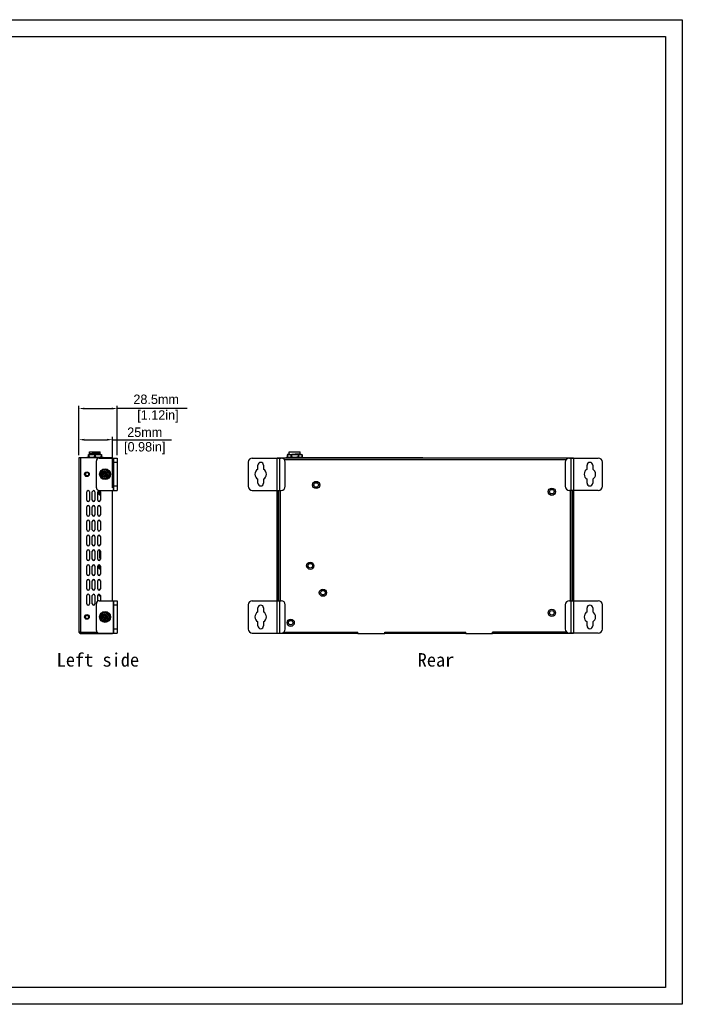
# Model space of a CAD drawing. Header units: millimetres. Extents: x 2497 to 3553, y 296 to 1027.
# Tile 5 of 5: x 3060 to 3553, y 296 to 1027. Entities that reach past the tile are written whole.
import ezdxf

# ---------------------------------------------------------------- set-up
doc = ezdxf.new("R2010")
doc.units = ezdxf.units.MM
for name, color, linetype in [('M0400PA01500DXF_CONTINUOUS_LINE', 7, 'Continuous'), ('M0400TY00000DXF_CONTINUOUS_LINE', 7, 'Continuous'), ('标注', 7, 'Continuous')]:
    doc.layers.add(name, color=color, linetype=linetype)
doc.dimstyles.get("Standard").update_dxf_attribs({"dimscale": 2, "dimtxt": 3.5, "dimasz": 2, "dimexe": 1, "dimexo": 1, "dimgap": 1, "dimtad": 1, "dimtoh": 1, "dimdec": 1, "dimdsep": 46, "dimtxsty": 'Standard', "dimcen": 0, "dimclrd": 3, "dimclre": 3, "dimadec": 0, "dimazin": 0, "dimtp": 0.01, "dimtm": 0.01, "dimtfac": 1, "dimtdec": 1, "dimtofl": 0, "dimtmove": 0, "dimatfit": 3, "dimfxl": 1, "dimtfillclr": 256, "dimtolj": 1, "dimarcsym": 0})

# ---------------------------------------------------------------- blocks, each defined once
blk = doc.blocks.new('*D22')
at = {"layer": 'Defpoints', "color": 0}
for p in [(3132.91, 738.1), (3104.41, 701.54), (3132.91, 701.54)]:
    blk.add_point(p, dxfattribs=at)
at = {"layer": '标注', "color": 3, "lineweight": -2}
for p, q in [((3104.41, 703.54), (3104.41, 740.1)), ((3132.91, 703.54), (3132.91, 740.1)), ((3108.41, 738.1), (3128.91, 738.1)), ((3136.91, 738.1), (3132.91, 738.1)), ((3184.76, 738.1), (3136.91, 738.1))]:
    blk.add_line(p, q, dxfattribs=at)
at = {"layer": '标注', "color": 3}
for points in [[(3108.41, 738.76), (3108.41, 737.43), (3104.41, 738.1)], [(3128.91, 737.43), (3128.91, 738.76), (3132.91, 738.1)]]:
    blk.add_solid(points, dxfattribs=at)
at = {"layer": '标注', "color": 0, "insert": (3161.84, 738.1), "char_height": 7, "attachment_point": 5}
blk.add_mtext('\\A1;28.5mm\\P [1.12in]', dxfattribs=at)
blk = doc.blocks.new('*D23')
at = {"layer": 'Defpoints', "color": 0}
for p in [(3129.41, 714.98), (3104.41, 701.54), (3129.41, 677.34)]:
    blk.add_point(p, dxfattribs=at)
at = {"layer": '标注', "color": 3, "lineweight": -2}
for p, q in [((3104.41, 703.54), (3104.41, 716.98)), ((3129.41, 679.34), (3129.41, 716.98)), ((3108.41, 714.98), (3125.41, 714.98)), ((3129.41, 714.98), (3173.31, 714.98))]:
    blk.add_line(p, q, dxfattribs=at)
at = {"layer": '标注', "color": 3}
for points in [[(3108.41, 715.64), (3108.41, 714.31), (3104.41, 714.98)], [(3125.41, 714.31), (3125.41, 715.64), (3129.41, 714.98)]]:
    blk.add_solid(points, dxfattribs=at)
at = {"layer": '标注', "color": 0, "char_height": 7, "attachment_point": 5}
for s, insert in [('\\A1;25mm', (3153.36, 720.48)), ('[0.98in]', (3153.36, 708.66))]:
    blk.add_mtext(s, dxfattribs=dict(at, insert=insert))

msp = doc.modelspace()

# ---------------------------------------------------------------- linework, layer by layer
for points in [[(2496.52, 1026.9), (3552.58, 1026.9), (3552.58, 295.64), (2496.52, 295.64)], [(3540.17, 308.05), (2508.93, 308.05), (2508.93, 1014.49), (3540.17, 1014.49)]]:
    msp.add_lwpolyline(points, close=True)
at = {"layer": 'M0400PA01500DXF_CONTINUOUS_LINE', "color": 7, "linetype": 'Continuous'}
for p, q in [((3110.36, 701.54), (3110.36, 702.04)), ((3110.36, 702.04), (3122.36, 702.04)), ((3111.56, 702.04), (3111.56, 704.04)), ((3111.62, 704.04), (3111.56, 704.04)), ((3111.62, 704.04), (3121.11, 704.04)), ((3111.81, 703.83), (3111.81, 702.25)), ((3112.36, 704.04), (3112.36, 706.04)), ((3112.36, 706.04), (3120.36, 706.04)), ((3112.36, 704.4), (3112.36, 704.72)), ((3116.11, 703.83), (3116.11, 702.25)), ((3116.61, 703.83), (3116.61, 702.25)), ((3120.36, 705.03), (3120.35, 705.01)), ((3120.36, 704.04), (3120.36, 706.04)), ((3120.36, 705.03), (3120.36, 705.24)), ((3120.36, 704.04), (3120.36, 704.09)), ((3120.91, 703.83), (3120.91, 702.25)), ((3121.11, 704.04), (3121.16, 704.04)), ((3121.16, 704.04), (3121.16, 702.04)), ((3122.36, 701.54), (3122.36, 702.04)), ((3258.71, 701.44), (3258.71, 702.04)), ((3258.71, 702.04), (3270.71, 702.04)), ((3259.24, 703.79), (3259.24, 702.29)), ((3259.31, 702.25), (3259.3, 702.25)), ((3259.31, 703.83), (3259.31, 702.25)), ((3259.31, 702.25), (3259.31, 702.25)), ((3259.97, 704.04), (3269.45, 704.04)), ((3260.71, 704.04), (3260.71, 706.04)), ((3260.71, 706.04), (3268.71, 706.04)), ((3260.71, 705.03), (3260.72, 705.05)), ((3260.71, 704.72), (3260.71, 705.03)), ((3261.79, 703.83), (3261.79, 702.25)), ((3262.23, 703.83), (3262.23, 702.25)), ((3263.95, 704.05), (3263.71, 704.04)), ((3264.36, 704.07), (3263.95, 704.05)), ((3265.19, 704.11), (3264.36, 704.07)), ((3265.6, 704.14), (3265.19, 704.11)), ((3267.19, 703.83), (3267.19, 702.25)), ((3267.62, 703.83), (3267.62, 702.25)), ((3268.69, 704.07), (3268.71, 704.09)), ((3268.71, 704.04), (3268.71, 706.04)), ((3268.71, 704.09), (3268.71, 704.4)), ((3270.11, 703.84), (3270.11, 703.83)), ((3270.11, 703.83), (3270.11, 702.25)), ((3270.11, 702.25), (3270.11, 702.25)), ((3270.17, 703.79), (3270.17, 702.29)), ((3270.71, 701.44), (3270.71, 702.04)), ((3104.41, 701.54), (3104.41, 572.14)), ((3128.41, 701.54), (3104.41, 701.54)), ((3105.61, 701.54), (3105.61, 572.14)), ((3117.41, 679.34), (3117.41, 699.34)), ((3119.41, 701.34), (3132.91, 701.34)), ((3129.91, 701.34), (3129.91, 677.34)), ((3130.41, 677.34), (3130.41, 701.34)), ((3130.41, 698.34), (3132.91, 698.34)), ((3132.91, 701.34), (3132.91, 677.34)), ((3230.21, 698.34), (3230.21, 680.34)), ((3233.21, 701.34), (3254.71, 701.34)), ((3237.36, 693.04), (3237.36, 695.99)), ((3241.56, 695.99), (3241.56, 693.04)), ((3251.71, 701.34), (3251.71, 701.54)), ((3251.71, 701.54), (3258.71, 701.54)), ((3251.71, 677.34), (3251.71, 701.34)), ((3252.71, 701.54), (3252.71, 701.34)), ((3252.91, 701.54), (3252.91, 701.34)), ((3253.71, 677.34), (3253.71, 701.34)), ((3468.71, 701.34), (3254.71, 701.34)), ((3257.11, 700.14), (3466.31, 700.14)), ((3257.71, 680.34), (3257.71, 698.34)), ((3258.71, 701.44), (3270.71, 701.44)), ((3260.71, 701.34), (3260.71, 701.44)), ((3260.72, 701.39), (3260.71, 701.38)), ((3260.71, 701.34), (3260.71, 701.38)), ((3268.71, 701.34), (3268.71, 701.44)), ((3268.71, 701.34), (3268.71, 701.44)), ((3337.51, 701.54), (3270.71, 701.54)), ((3337.81, 701.84), (3337.31, 701.34)), ((3337.81, 701.84), (3343.61, 701.84)), ((3343.61, 701.84), (3344.11, 701.34)), ((3353.51, 701.54), (3343.91, 701.54)), ((3353.81, 701.84), (3353.31, 701.34)), ((3353.81, 701.84), (3359.61, 701.84)), ((3359.61, 701.84), (3360.11, 701.34)), ((3359.91, 701.54), (3471.71, 701.54)), ((3465.71, 698.34), (3465.71, 680.34)), ((3468.71, 701.34), (3490.21, 701.34)), ((3469.71, 701.34), (3469.71, 677.34)), ((3470.51, 701.34), (3470.51, 701.54)), ((3470.71, 701.34), (3470.71, 701.54)), ((3471.71, 701.54), (3471.71, 701.34)), ((3471.71, 701.34), (3471.71, 677.34)), ((3481.86, 693.04), (3481.86, 695.99)), ((3486.06, 695.99), (3486.06, 693.04)), ((3493.21, 680.34), (3493.21, 698.34)), ((3109.41, 690.17), (3109.41, 688.51)), ((3122.01, 689.59), (3122.01, 689.09)), ((3123.16, 689.59), (3122.01, 689.59)), ((3122.01, 689.09), (3123.16, 689.09)), ((3123.16, 690.74), (3123.16, 689.59)), ((3123.66, 690.74), (3123.16, 690.74)), ((3123.16, 689.09), (3123.16, 687.94)), ((3123.16, 687.94), (3123.66, 687.94)), ((3123.66, 689.59), (3123.66, 690.74)), ((3124.81, 689.59), (3123.66, 689.59)), ((3123.66, 687.94), (3123.66, 689.09)), ((3123.66, 689.09), (3124.81, 689.09)), ((3124.81, 689.09), (3124.81, 689.59)), ((3132.91, 680.34), (3130.41, 680.34)), ((3237.36, 682.69), (3237.36, 685.65)), ((3241.56, 685.65), (3241.56, 682.69)), ((3278.01, 681.34), (3279.01, 681.34)), ((3283.41, 681.34), (3282.41, 681.34)), ((3481.86, 682.69), (3481.86, 685.65)), ((3486.06, 685.65), (3486.06, 682.69)), ((3110.41, 670.14), (3110.41, 676.14)), ((3112.41, 676.14), (3112.41, 670.14)), ((3114.41, 670.14), (3114.41, 676.14)), ((3116.41, 676.14), (3116.41, 670.14)), ((3118.41, 670.14), (3118.41, 676.14)), ((3119.41, 677.34), (3132.91, 677.34)), ((3119.51, 674.34), (3119.51, 677.13)), ((3120.01, 673.84), (3120.01, 676.94)), ((3120.41, 673.84), (3120.01, 673.84)), ((3120.41, 673.84), (3120.01, 673.84)), ((3120.41, 676.14), (3120.41, 670.14)), ((3129.41, 595.34), (3129.41, 677.34)), ((3233.21, 677.34), (3254.71, 677.34)), ((3251.71, 595.34), (3251.71, 677.34)), ((3252.71, 595.34), (3252.71, 677.34)), ((3252.91, 595.34), (3252.91, 677.34)), ((3254.11, 595.34), (3254.11, 677.34)), ((3453.01, 676.34), (3454.01, 676.34)), ((3458.41, 676.34), (3457.41, 676.34)), ((3490.21, 677.34), (3468.71, 677.34)), ((3469.31, 677.34), (3469.31, 595.34)), ((3470.51, 677.34), (3470.51, 595.34)), ((3470.71, 677.34), (3470.71, 595.34)), ((3471.71, 677.34), (3471.71, 595.34)), ((3110.41, 659.14), (3110.41, 665.14)), ((3112.41, 665.14), (3112.41, 659.14)), ((3114.41, 659.14), (3114.41, 665.14)), ((3116.41, 665.14), (3116.41, 659.14)), ((3118.41, 659.14), (3118.41, 665.14)), ((3120.41, 665.14), (3120.41, 659.14)), ((3110.41, 648.14), (3110.41, 654.14)), ((3112.41, 654.14), (3112.41, 648.14)), ((3114.41, 648.14), (3114.41, 654.14)), ((3116.41, 654.14), (3116.41, 648.14)), ((3118.41, 648.14), (3118.41, 654.14)), ((3120.41, 654.14), (3120.41, 648.14)), ((3110.41, 637.14), (3110.41, 643.14)), ((3112.41, 643.14), (3112.41, 637.14)), ((3114.41, 637.14), (3114.41, 643.14)), ((3116.41, 643.14), (3116.41, 637.14)), ((3118.41, 637.14), (3118.41, 643.14)), ((3119.91, 636.9), (3120.38, 636.9)), ((3119.91, 636.27), (3119.91, 636.9)), ((3120.31, 637.07), (3120.41, 637.07)), ((3120.31, 637.07), (3120.31, 636.9)), ((3120.41, 643.14), (3120.41, 637.14)), ((3110.41, 626.14), (3110.41, 632.14)), ((3112.41, 632.14), (3112.41, 626.14)), ((3114.41, 626.14), (3114.41, 632.14)), ((3116.41, 632.14), (3116.41, 626.14)), ((3118.41, 626.14), (3118.41, 632.14)), ((3119.91, 627.04), (3119.91, 633.01)), ((3120.41, 632.14), (3120.41, 626.14)), ((3119.51, 619.34), (3119.51, 622.13)), ((3120.41, 627.04), (3119.91, 627.04)), ((3120.01, 618.84), (3120.01, 621.94)), ((3120.31, 627.04), (3120.31, 626.87)), ((3120.31, 626.87), (3120.41, 626.87)), ((3110.41, 615.14), (3110.41, 621.14)), ((3112.41, 621.14), (3112.41, 615.14)), ((3114.41, 615.14), (3114.41, 621.14)), ((3116.41, 621.14), (3116.41, 615.14)), ((3118.41, 615.14), (3118.41, 621.14)), ((3120.41, 618.84), (3120.01, 618.84)), ((3120.41, 618.84), (3120.01, 618.84)), ((3120.41, 621.14), (3120.41, 615.14)), ((3273.61, 621.34), (3274.61, 621.34)), ((3279.01, 621.34), (3278.01, 621.34)), ((3110.41, 604.14), (3110.41, 610.14)), ((3112.41, 610.14), (3112.41, 604.14)), ((3114.41, 604.14), (3114.41, 610.14)), ((3116.41, 610.14), (3116.41, 604.14)), ((3118.41, 604.14), (3118.41, 610.14)), ((3120.41, 610.14), (3120.41, 604.14)), ((3119.51, 603.15), (3119.51, 603.34)), ((3119.51, 599.34), (3119.51, 600.13)), ((3120.37, 603.84), (3120.01, 603.84)), ((3120.37, 603.84), (3120.01, 603.84)), ((3120.01, 603.34), (3120.01, 603.84)), ((3120.01, 598.84), (3120.01, 599.94)), ((3283.01, 601.34), (3284.01, 601.34)), ((3288.41, 601.34), (3287.41, 601.34)), ((3110.41, 593.14), (3110.41, 599.14)), ((3112.41, 599.14), (3112.41, 593.14)), ((3114.41, 593.14), (3114.41, 599.14)), ((3116.41, 599.14), (3116.41, 593.14)), ((3117.41, 573.34), (3117.41, 593.34)), ((3118.41, 595.07), (3118.41, 599.14)), ((3119.41, 595.34), (3132.91, 595.34)), ((3120.41, 598.84), (3120.01, 598.84)), ((3120.41, 598.84), (3120.01, 598.84)), ((3120.41, 599.14), (3120.41, 595.34)), ((3129.91, 595.34), (3129.91, 571.34)), ((3130.41, 571.34), (3130.41, 595.34)), ((3130.41, 592.34), (3132.91, 592.34)), ((3132.91, 595.34), (3132.91, 571.34)), ((3230.21, 592.34), (3230.21, 574.34)), ((3233.21, 595.34), (3254.71, 595.34)), ((3251.71, 571.34), (3251.71, 595.34)), ((3253.71, 571.34), (3253.71, 595.34)), ((3257.71, 574.34), (3257.71, 592.34)), ((3465.71, 592.34), (3465.71, 574.34)), ((3468.71, 595.34), (3490.21, 595.34)), ((3469.71, 595.34), (3469.71, 571.34)), ((3471.71, 595.34), (3471.71, 571.34)), ((3493.21, 574.34), (3493.21, 592.34)), ((3237.36, 587.04), (3237.36, 589.99)), ((3241.56, 589.99), (3241.56, 587.04)), ((3453.01, 586.34), (3454.01, 586.34)), ((3458.41, 586.34), (3457.41, 586.34)), ((3481.86, 587.04), (3481.86, 589.99)), ((3486.06, 589.99), (3486.06, 587.04)), ((3123.16, 583.59), (3122.01, 583.59)), ((3122.01, 583.59), (3122.01, 583.09)), ((3122.01, 583.09), (3123.16, 583.09)), ((3123.66, 584.74), (3123.16, 584.74)), ((3123.16, 584.74), (3123.16, 583.59)), ((3123.16, 583.09), (3123.16, 581.94)), ((3123.16, 581.94), (3123.66, 581.94)), ((3123.66, 583.59), (3123.66, 584.74)), ((3124.81, 583.59), (3123.66, 583.59)), ((3123.66, 583.09), (3124.81, 583.09)), ((3123.66, 581.94), (3123.66, 583.09)), ((3124.81, 583.09), (3124.81, 583.59)), ((3237.36, 576.69), (3237.36, 579.65)), ((3241.56, 579.65), (3241.56, 576.69)), ((3259.05, 579.05), (3260.05, 579.05)), ((3264.45, 579.05), (3263.45, 579.05)), ((3481.86, 576.69), (3481.86, 579.65)), ((3486.06, 579.65), (3486.06, 576.69)), ((3104.41, 572.14), (3117.82, 572.14)), ((3105.12, 572.14), (3104.5, 571.89)), ((3105.61, 571.14), (3105.61, 572.14)), ((3105.61, 571.14), (3129.41, 571.14)), ((3119.01, 571.14), (3119.01, 570.84)), ((3119.11, 570.84), (3119.01, 570.84)), ((3119.11, 571.14), (3119.11, 570.84)), ((3121.11, 570.84), (3119.11, 570.84)), ((3119.41, 571.34), (3132.91, 571.34)), ((3121.11, 570.84), (3121.11, 571.14)), ((3128.41, 571.34), (3128.41, 571.14)), ((3129.41, 571.34), (3129.41, 571.14)), ((3132.91, 574.34), (3130.41, 574.34)), ((3233.21, 571.34), (3254.71, 571.34)), ((3251.71, 571.34), (3251.71, 571.14)), ((3311.71, 571.14), (3251.71, 571.14)), ((3252.71, 571.34), (3252.71, 571.14)), ((3256.75, 572.14), (3311.56, 572.14)), ((3256.75, 572.14), (3311.71, 572.14)), ((3311.56, 571.14), (3311.56, 572.14)), ((3311.71, 571.14), (3311.71, 572.14)), ((3311.71, 571.14), (3331.71, 571.14)), ((3331.71, 572.14), (3391.71, 572.14)), ((3331.71, 571.14), (3331.71, 572.14)), ((3391.71, 571.14), (3331.71, 571.14)), ((3331.86, 572.14), (3391.56, 572.14)), ((3331.86, 571.14), (3331.86, 572.14)), ((3391.56, 571.14), (3391.56, 572.14)), ((3391.71, 571.14), (3391.71, 572.14)), ((3391.71, 571.14), (3411.71, 571.14)), ((3407.61, 570.84), (3407.61, 571.14)), ((3408.11, 570.84), (3407.61, 570.84)), ((3408.11, 570.84), (3408.41, 571.14)), ((3408.17, 570.84), (3408.11, 570.84)), ((3408.17, 570.84), (3408.47, 571.14)), ((3408.81, 571.14), (3409.11, 570.84)), ((3409.61, 570.84), (3409.11, 570.84)), ((3409.61, 570.84), (3409.61, 571.14)), ((3409.86, 570.84), (3409.61, 570.84)), ((3409.86, 571.14), (3409.86, 570.84)), ((3466.67, 572.14), (3411.71, 572.14)), ((3411.71, 571.14), (3411.71, 572.14)), ((3471.71, 571.14), (3411.71, 571.14)), ((3411.86, 572.14), (3466.67, 572.14)), ((3411.86, 571.14), (3411.86, 572.14)), ((3490.21, 571.34), (3468.71, 571.34)), ((3470.71, 571.34), (3470.71, 571.14)), ((3471.71, 571.34), (3471.71, 571.14))]:
    msp.add_line(p, q, dxfattribs=at)
for centre, radius in [((3110.41, 689.34), 1.75), ((3110.41, 689.34), 1.3), ((3123.91, 689.34), 4.04), ((3123.91, 689.34), 3.78), ((3123.41, 689.34), 3.25), ((3123.41, 689.34), 2.25), ((3123.41, 689.34), 1.75), ((3280.71, 681.34), 2.7), ((3280.71, 681.34), 1.7), ((3455.71, 676.34), 2.7), ((3455.71, 676.34), 1.7), ((3276.31, 621.34), 2.7), ((3276.31, 621.34), 1.7), ((3285.71, 601.34), 2.7), ((3285.71, 601.34), 1.7), ((3110.41, 583.34), 1.75), ((3123.91, 583.34), 4.04), ((3123.91, 583.34), 3.78), ((3123.41, 583.34), 3.25), ((3123.41, 583.34), 2.25), ((3123.41, 583.34), 1.75), ((3455.71, 586.34), 2.7), ((3455.71, 586.34), 1.7), ((3110.41, 583.34), 1.3), ((3261.75, 579.05), 2.7), ((3261.75, 579.05), 1.7)]:
    msp.add_circle(centre, radius, dxfattribs=at)
for centre, radius, start, end in [((3260.25, 702.27), 1.83, 120.9923, 123.45489), ((3260.46, 701.77), 2.36, 119.08998, 120.9691), ((3260.26, 702.26), 1.84, 121.2781, 123.45163), ((3260.45, 704.29), 2.34, 239.02267, 240.91825), ((3260.26, 703.82), 1.84, 236.54837, 238.7219), ((3260.25, 703.82), 1.83, 236.5467, 238.87194), ((3260.22, 702.32), 1.77, 121.01414, 121.2662), ((3260, 702.85), 1.19, 91.64692, 94.49064), ((3268.97, 701.79), 2.34, 59.02267, 60.91825), ((3269.16, 702.27), 1.83, 56.5467, 58.87194), ((3268.96, 704.31), 2.36, 299.08998, 300.9691), ((3269.16, 703.82), 1.83, 301.12806, 303.4533), ((3119.41, 699.34), 2, 90, 180), ((3128.41, 700.54), 1, 53.20452, 90), ((3233.21, 698.34), 3, 90, 180), ((3239.46, 695.99), 2.1, 0, 180), ((3254.71, 698.34), 3, 0, 90), ((3468.71, 698.34), 3, 90, 180), ((3483.96, 695.99), 2.1, 0, 180), ((3490.21, 698.34), 3, 0, 90), ((3123.91, 689.34), 3.45, 242.94845, 117.05158), ((3123.91, 689.34), 3.34, 254.79975, 105.20027), ((3239.46, 689.34), 4.25, 119.61158, 240.38842), ((3239.46, 689.34), 4.25, 299.61158, 60.38842), ((3483.96, 689.34), 4.25, 119.61158, 240.38842), ((3483.96, 689.34), 4.25, 299.61158, 60.38842), ((3233.21, 680.34), 3, 180, 270), ((3239.46, 682.69), 2.1, 180, 0), ((3254.71, 680.34), 3, 270, 0), ((3468.71, 680.34), 3, 180, 270), ((3483.96, 682.69), 2.1, 180, 0), ((3490.21, 680.34), 3, 270, 0), ((3111.41, 676.14), 1, 0, 180), ((3115.41, 676.14), 1, 0, 180), ((3119.41, 679.34), 2, 180, 270), ((3119.41, 676.14), 1, 0, 180), ((3120.01, 674.34), 0.5, 180, 270), ((3111.41, 670.14), 1, 180, 0), ((3111.41, 665.14), 1, 0, 180), ((3115.41, 670.14), 1, 180, 0), ((3115.41, 665.14), 1, 0, 180), ((3119.41, 670.14), 1, 180, 0), ((3119.41, 665.14), 1, 0, 180), ((3111.41, 659.14), 1, 180, 0), ((3115.41, 659.14), 1, 180, 0), ((3119.41, 659.14), 1, 180, 0), ((3111.41, 654.14), 1, 0, 180), ((3115.41, 654.14), 1, 0, 180), ((3119.41, 654.14), 1, 0, 180), ((3111.41, 648.14), 1, 180, 0), ((3111.41, 643.14), 1, 0, 180), ((3115.41, 648.14), 1, 180, 0), ((3115.41, 643.14), 1, 0, 180), ((3119.41, 648.14), 1, 180, 0), ((3119.41, 643.14), 1, 0, 180), ((3111.41, 637.14), 1, 180, 0), ((3115.41, 637.14), 1, 180, 0), ((3119.41, 637.14), 1, 180, 0), ((3111.41, 632.14), 1, 0, 180), ((3115.41, 632.14), 1, 0, 180), ((3119.41, 632.14), 1, 0, 180), ((3111.41, 626.14), 1, 180, 0), ((3111.41, 621.14), 1, 0, 180), ((3115.41, 626.14), 1, 180, 0), ((3115.41, 621.14), 1, 0, 180), ((3119.41, 626.14), 1, 180, 0), ((3119.41, 621.14), 1, 0, 180), ((3111.41, 615.14), 1, 180, 0), ((3115.41, 615.14), 1, 180, 0), ((3119.41, 615.14), 1, 180, 0), ((3120.01, 619.34), 0.5, 180, 270), ((3111.41, 610.14), 1, 0, 180), ((3115.41, 610.14), 1, 0, 180), ((3119.41, 610.14), 1, 0, 180), ((3111.41, 604.14), 1, 180, 0), ((3111.41, 599.14), 1, 0, 180), ((3115.41, 604.14), 1, 180, 0), ((3115.41, 599.14), 1, 0, 180), ((3119.41, 604.14), 1, 180, 0), ((3119.41, 599.14), 1, 0, 180), ((3120.01, 603.34), 0.5, 90, 180), ((3111.41, 593.14), 1, 180, 0), ((3115.41, 593.14), 1, 180, 0), ((3119.41, 593.34), 2, 90, 180), ((3120.01, 599.34), 0.5, 180, 270), ((3233.21, 592.34), 3, 90, 180), ((3254.71, 592.34), 3, 0, 90), ((3468.71, 592.34), 3, 90, 180), ((3490.21, 592.34), 3, 0, 90), ((3123.91, 583.34), 3.45, 242.94845, 117.05158), ((3123.91, 583.34), 3.34, 254.79975, 105.20027), ((3239.46, 583.34), 4.25, 119.61158, 240.38842), ((3239.46, 589.99), 2.1, 0, 180), ((3239.46, 583.34), 4.25, 299.61158, 60.38842), ((3483.96, 583.34), 4.25, 119.61158, 240.38842), ((3483.96, 589.99), 2.1, 0, 180), ((3483.96, 583.34), 4.25, 299.61158, 60.38842), ((3105.61, 572.34), 1.2, 189.60098, 270), ((3119.41, 573.34), 2, 180, 270), ((3233.21, 574.34), 3, 180, 270), ((3239.46, 576.69), 2.1, 180, 0), ((3254.71, 574.34), 3, 270, 0), ((3468.71, 574.34), 3, 180, 270), ((3483.96, 576.69), 2.1, 180, 0), ((3490.21, 574.34), 3, 270, 0)]:
    msp.add_arc(centre, radius, start, end, dxfattribs=at)
for points, knots in [([(3111.56, 703.83), (3111.56, 703.83), (3111.57, 703.82), (3111.58, 703.8), (3111.6, 703.8), (3111.63, 703.79), (3111.67, 703.8), (3111.73, 703.81), (3111.78, 703.82), (3111.81, 703.83)], [0, 0, 0, 0, 0.060797, 0.125001, 0.206868, 0.314238, 0.449258, 0.610836, 1, 1, 1, 1]), ([(3111.81, 702.25), (3111.78, 702.26), (3111.73, 702.27), (3111.67, 702.28), (3111.63, 702.29), (3111.6, 702.29), (3111.58, 702.28), (3111.57, 702.27), (3111.56, 702.25), (3111.56, 702.25)], [0, 0, 0, 0, 0.389215, 0.550774, 0.685807, 0.793143, 0.875005, 0.939178, 1, 1, 1, 1]), ([(3116.11, 703.83), (3115.94, 703.89), (3115.59, 703.97), (3115.05, 704.02), (3114.5, 704.04), (3113.96, 704.04), (3113.42, 704.04), (3112.88, 704.02), (3112.34, 703.97), (3111.99, 703.89), (3111.81, 703.83)], [0, 0, 0, 0, 0.125509, 0.250421, 0.375204, 0.499974, 0.624745, 0.749532, 0.874456, 1, 1, 1, 1]), ([(3111.81, 702.25), (3111.99, 702.19), (3112.34, 702.11), (3112.88, 702.06), (3113.42, 702.05), (3113.96, 702.04), (3114.5, 702.05), (3115.05, 702.06), (3115.59, 702.11), (3115.94, 702.19), (3116.11, 702.25)], [0, 0, 0, 0, 0.125542, 0.25046, 0.375239, 0.5, 0.62476, 0.749539, 0.874457, 1, 1, 1, 1]), ([(3120.27, 704.99), (3120.2, 704.97), (3120.01, 704.94), (3119.67, 704.91), (3119.22, 704.87), (3118.44, 704.82), (3117.58, 704.78), (3116.66, 704.73), (3115.94, 704.69), (3115.23, 704.66), (3114.56, 704.62), (3113.95, 704.59), (3113.42, 704.55), (3113.04, 704.52), (3112.78, 704.5), (3112.64, 704.48), (3112.52, 704.46), (3112.44, 704.44), (3112.39, 704.43), (3112.36, 704.41), (3112.36, 704.4)], [0, 0, 0, 0, 0.028222, 0.071763, 0.129295, 0.198905, 0.364854, 0.455677, 0.547755, 0.638026, 0.723485, 0.801295, 0.86888, 0.923988, 0.946295, 0.964856, 0.979509, 0.990183, 0.996889, 1, 1, 1, 1]), ([(3112.36, 704.72), (3112.36, 704.72), (3112.37, 704.73), (3112.38, 704.73), (3112.38, 704.73)], [0, 0, 0, 0, 0.663086, 1, 1, 1, 1]), ([(3116.11, 703.83), (3116.13, 703.83), (3116.21, 703.8), (3116.3, 703.79), (3116.36, 703.79)], [0, 0, 0, 0, 0.236122, 1, 1, 1, 1]), ([(3116.36, 702.29), (3116.34, 702.29), (3116.26, 702.28), (3116.17, 702.27), (3116.11, 702.25)], [0, 0, 0, 0, 0.260899, 1, 1, 1, 1]), ([(3116.36, 703.79), (3116.39, 703.79), (3116.47, 703.8), (3116.55, 703.81), (3116.61, 703.83)], [0, 0, 0, 0, 0.260899, 1, 1, 1, 1]), ([(3116.61, 702.25), (3116.59, 702.25), (3116.51, 702.28), (3116.43, 702.29), (3116.36, 702.29)], [0, 0, 0, 0, 0.236122, 1, 1, 1, 1]), ([(3120.91, 703.83), (3120.74, 703.89), (3120.39, 703.97), (3119.85, 704.02), (3119.3, 704.04), (3118.76, 704.04), (3118.22, 704.04), (3117.68, 704.02), (3117.14, 703.97), (3116.79, 703.89), (3116.61, 703.83)], [0, 0, 0, 0, 0.125542, 0.25046, 0.375239, 0.5, 0.62476, 0.749539, 0.874457, 1, 1, 1, 1]), ([(3116.61, 702.25), (3116.79, 702.19), (3117.14, 702.11), (3117.68, 702.06), (3118.22, 702.05), (3118.76, 702.04), (3119.3, 702.05), (3119.85, 702.06), (3120.39, 702.11), (3120.74, 702.19), (3120.91, 702.25)], [0, 0, 0, 0, 0.125509, 0.250421, 0.375204, 0.499974, 0.624744, 0.749531, 0.874455, 1, 1, 1, 1]), ([(3120.36, 704.09), (3120.36, 704.08), (3120.31, 704.06), (3120.27, 704.05), (3120.24, 704.04)], [0, 0, 0, 0, 0.292972, 1, 1, 1, 1]), ([(3120.35, 705.01), (3120.34, 705.01), (3120.32, 705), (3120.29, 704.99), (3120.27, 704.99)], [0, 0, 0, 0, 0.178829, 1, 1, 1, 1]), ([(3120.91, 703.83), (3120.95, 703.82), (3121, 703.81), (3121.06, 703.8), (3121.09, 703.79), (3121.12, 703.8), (3121.15, 703.8), (3121.16, 703.82), (3121.16, 703.83), (3121.16, 703.83)], [0, 0, 0, 0, 0.389217, 0.550776, 0.685807, 0.793143, 0.875005, 0.939178, 1, 1, 1, 1]), ([(3121.16, 702.25), (3121.16, 702.25), (3121.16, 702.27), (3121.15, 702.28), (3121.12, 702.29), (3121.09, 702.29), (3121.06, 702.28), (3121, 702.27), (3120.95, 702.26), (3120.91, 702.25)], [0, 0, 0, 0, 0.060797, 0.125, 0.206867, 0.314237, 0.449257, 0.610836, 1, 1, 1, 1]), ([(3259.91, 704.04), (3259.81, 704.03), (3259.6, 703.98), (3259.4, 703.89), (3259.31, 703.84)], [0, 0, 0, 0, 0.482988, 1, 1, 1, 1]), ([(3261.79, 703.83), (3261.43, 704.04), (3260.55, 704.04), (3259.68, 704.04), (3259.31, 703.83)], [0, 0, 0, 0, 0.5, 1, 1, 1, 1]), ([(3259.31, 702.25), (3259.4, 702.19), (3259.6, 702.1), (3259.81, 702.05), (3259.91, 702.04)], [0, 0, 0, 0, 0.517016, 1, 1, 1, 1]), ([(3259.31, 702.25), (3259.68, 702.04), (3260.55, 702.04), (3261.43, 702.04), (3261.79, 702.25)], [0, 0, 0, 0, 0.499975, 1, 1, 1, 1]), ([(3261.79, 703.83), (3261.82, 703.82), (3261.88, 703.8), (3262.03, 703.79), (3262.15, 703.81), (3262.23, 703.83)], [0, 0, 0, 0, 0.189189, 0.427002, 1, 1, 1, 1]), ([(3262.23, 702.25), (3262.15, 702.27), (3262.03, 702.29), (3261.88, 702.28), (3261.82, 702.26), (3261.79, 702.25)], [0, 0, 0, 0, 0.573023, 0.810843, 1, 1, 1, 1]), ([(3267.19, 703.83), (3266.99, 703.89), (3266.58, 703.97), (3265.96, 704.02), (3265.33, 704.04), (3264.71, 704.04), (3264.08, 704.04), (3263.46, 704.02), (3262.84, 703.97), (3262.43, 703.89), (3262.23, 703.83)], [0, 0, 0, 0, 0.124978, 0.249975, 0.374988, 0.5, 0.625013, 0.750026, 0.875023, 1, 1, 1, 1]), ([(3262.23, 702.25), (3262.43, 702.19), (3262.84, 702.11), (3263.46, 702.06), (3264.08, 702.05), (3264.71, 702.04), (3265.33, 702.05), (3265.96, 702.06), (3266.58, 702.11), (3266.99, 702.19), (3267.19, 702.25)], [0, 0, 0, 0, 0.124977, 0.249974, 0.374987, 0.5, 0.625012, 0.750025, 0.875022, 1, 1, 1, 1]), ([(3268.71, 704.4), (3268.71, 704.4), (3268.69, 704.38), (3268.65, 704.37), (3268.57, 704.35), (3268.43, 704.33), (3268.18, 704.3), (3267.81, 704.27), (3267.35, 704.23), (3266.82, 704.2), (3266.22, 704.17), (3265.81, 704.15), (3265.6, 704.14)], [0, 0, 0, 0, 0.007003, 0.021559, 0.044608, 0.076245, 0.16461, 0.284356, 0.432261, 0.604133, 0.795175, 1, 1, 1, 1]), ([(3267.19, 703.83), (3267.27, 703.81), (3267.39, 703.79), (3267.54, 703.8), (3267.6, 703.82), (3267.62, 703.83)], [0, 0, 0, 0, 0.573024, 0.810843, 1, 1, 1, 1]), ([(3267.62, 702.25), (3267.6, 702.26), (3267.54, 702.28), (3267.39, 702.29), (3267.27, 702.27), (3267.19, 702.25)], [0, 0, 0, 0, 0.189188, 0.427001, 1, 1, 1, 1]), ([(3270.11, 703.83), (3269.74, 704.04), (3268.87, 704.04), (3267.99, 704.04), (3267.62, 703.83)], [0, 0, 0, 0, 0.499975, 1, 1, 1, 1]), ([(3267.62, 702.25), (3267.99, 702.04), (3268.87, 702.04), (3269.74, 702.04), (3270.11, 702.25)], [0, 0, 0, 0, 0.5, 1, 1, 1, 1]), ([(3268.58, 704.04), (3268.6, 704.04), (3268.63, 704.05), (3268.67, 704.06), (3268.69, 704.07)], [0, 0, 0, 0, 0.333649, 1, 1, 1, 1]), ([(3269.45, 704.04), (3269.56, 704.04), (3269.8, 704), (3270.01, 703.9), (3270.11, 703.83)], [0, 0, 0, 0, 0.482608, 1, 1, 1, 1]), ([(3269.51, 702.04), (3269.61, 702.05), (3269.82, 702.1), (3270.02, 702.19), (3270.11, 702.25)], [0, 0, 0, 0, 0.482858, 1, 1, 1, 1])]:
    msp.add_open_spline(points, degree=3, knots=knots, dxfattribs=at)

# ---------------------------------------------------------------- texts
at = {"layer": 'M0400TY00000DXF_CONTINUOUS_LINE', "color": 7, "linetype": 'Continuous', "char_height": 10, "attachment_point": 5}
for s, insert in [('\\A1;{\\fSimSun|b1|i0|c134|p2;Left side}', (3118.56, 551.34)), ('\\A1;{\\fSimSun|b1|i0|c134|p2;Rear}', (3369.65, 551.34))]:
    msp.add_mtext(s, dxfattribs=dict(at, insert=insert))

# ---------------------------------------------------------------- dimensions: what is measured, and where the dimension line sits
at = {"layer": '标注'}
dim = msp.add_linear_dim(base=(3132.91, 738.1), p1=(3104.41, 701.54), p2=(3132.91, 701.54), dimstyle='Standard', override={"dimpost": 'mm\\X'}, dxfattribs=at)
dim.commit()
dim.dimension.update_dxf_attribs({"geometry": '*D22', "text_midpoint": (3161.84, 738.1), "dimtype": 160})
dim = msp.add_linear_dim(base=(3129.41, 714.98), p1=(3104.41, 701.54), p2=(3129.41, 677.34), dimstyle='Standard', override={"dimpost": 'mm\\X'}, dxfattribs=at)
dim.commit()
dim.dimension.update_dxf_attribs({"geometry": '*D23', "text_midpoint": (3153.36, 714.98)})

doc.saveas('drawing.dxf')
